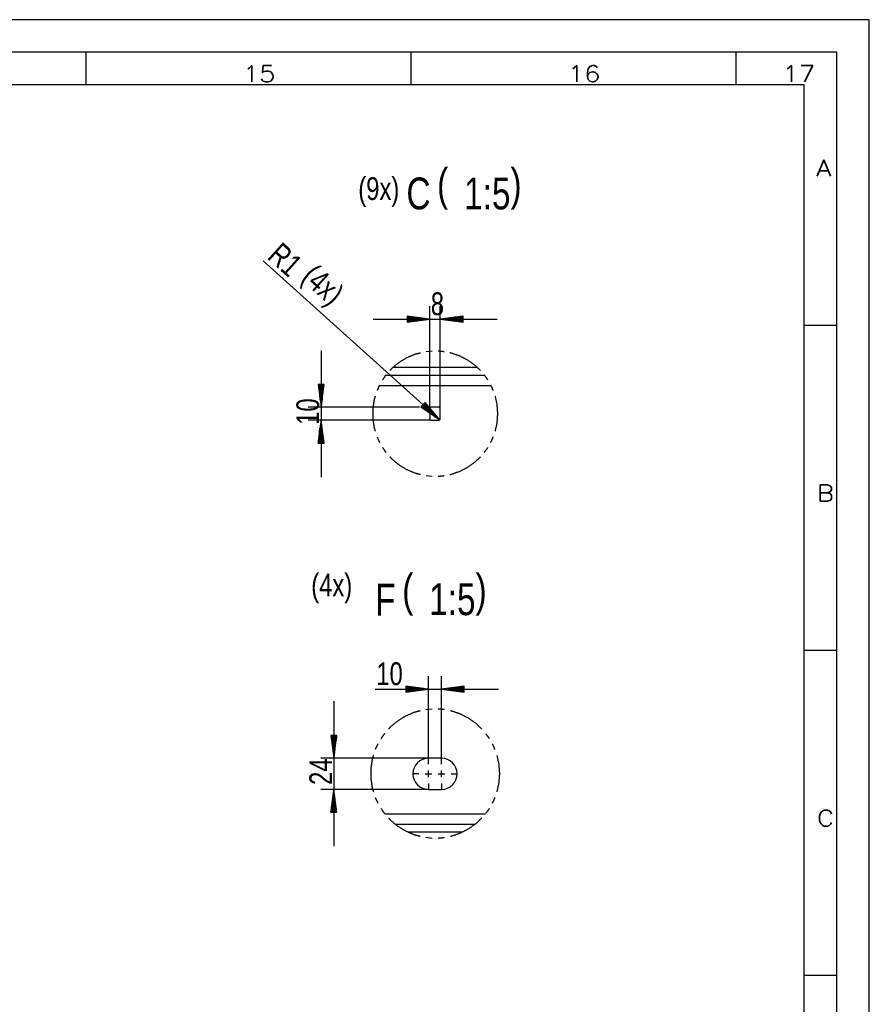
# Model space of a CAD drawing. Header units: millimetres. Extents: x -4 to 841, y -4 to 594.
# Tile 14 of 14: x 710 to 841, y 443 to 594. Entities that reach past the tile are written whole.
import ezdxf

# ---------------------------------------------------------------- set-up
doc = ezdxf.new("R2010")
doc.units = ezdxf.units.MM
doc.layers.add('1', color=7, linetype='Continuous')
doc.styles.add('SEACAD_Arial', font='arial.ttf', dxfattribs={"width": 0.75})
doc.styles.add('SEACAD_simplex_shx', font='simplex.shx', dxfattribs={"width": 0.587})

msp = doc.modelspace()

# ---------------------------------------------------------------- linework, layer by layer
at = {"layer": '1', "color": 7, "linetype": 'Continuous'}
for p, q in [((841, 594), (0, 594)), ((841, 0), (841, 594)), ((836, 589), (5, 589)), ((720.5, 584), (720.5, 589)), ((770.5, 584), (770.5, 589)), ((820.5, 584), (820.5, 589)), ((836, 5), (836, 589)), ((831, 584), (10, 584)), ((831, 10), (831, 584)), ((774.93, 532.44), (747.75, 556.88)), ((773.39, 534.17), (773.39, 549.92)), ((774.99, 534.17), (774.99, 549.92)), ((773.39, 547.92), (769.89, 548.38)), ((769.89, 548.38), (769.89, 547.46)), ((769.89, 548.37), (769.91, 548.37)), ((769.89, 548.37), (769.91, 548.37)), ((769.89, 548.32), (770.3, 548.32)), ((778.49, 548.38), (774.99, 547.92)), ((778.49, 548.32), (778.07, 548.32)), ((778.49, 548.37), (778.46, 548.37)), ((778.49, 548.37), (778.46, 548.37)), ((778.49, 547.46), (778.49, 548.38)), ((764.64, 547.92), (783.74, 547.92)), ((769.89, 548.27), (770.68, 548.27)), ((769.89, 548.22), (771.07, 548.22)), ((769.89, 548.17), (771.46, 548.17)), ((769.89, 548.12), (771.84, 548.12)), ((769.89, 548.07), (772.23, 548.07)), ((769.89, 548.02), (772.61, 548.02)), ((769.89, 547.97), (773, 547.97)), ((769.89, 547.46), (773.39, 547.92)), ((769.89, 547.92), (773.39, 547.92)), ((769.89, 547.92), (773.39, 547.92)), ((769.89, 547.87), (773, 547.87)), ((769.89, 547.82), (772.61, 547.82)), ((769.89, 547.76), (772.23, 547.76)), ((769.89, 547.71), (771.84, 547.71)), ((769.89, 547.66), (771.46, 547.66)), ((769.89, 547.61), (771.07, 547.61)), ((769.89, 547.56), (770.68, 547.56)), ((769.89, 547.51), (770.3, 547.51)), ((769.89, 547.46), (769.91, 547.46)), ((769.89, 547.46), (769.91, 547.46)), ((774.99, 547.92), (778.49, 547.46)), ((778.49, 547.92), (774.99, 547.92)), ((778.49, 547.92), (774.99, 547.92)), ((778.49, 547.97), (775.37, 547.97)), ((778.49, 547.87), (775.37, 547.87)), ((778.49, 548.02), (775.76, 548.02)), ((778.49, 547.82), (775.76, 547.82)), ((778.49, 548.07), (776.14, 548.07)), ((778.49, 547.76), (776.14, 547.76)), ((778.49, 548.12), (776.53, 548.12)), ((778.49, 547.71), (776.53, 547.71)), ((778.49, 548.17), (776.91, 548.17)), ((778.49, 547.66), (776.91, 547.66)), ((778.49, 548.22), (777.3, 548.22)), ((778.49, 547.61), (777.3, 547.61)), ((778.49, 548.27), (777.69, 548.27)), ((778.49, 547.56), (777.69, 547.56)), ((778.49, 547.51), (778.07, 547.51)), ((778.49, 547.46), (778.46, 547.46)), ((778.49, 547.46), (778.46, 547.46)), ((831, 547), (836, 547)), ((756.64, 543.12), (756.64, 523.62)), ((773.74, 543.01), (772.83, 542.91)), ((781.83, 539.27), (766.57, 539.27)), ((780.73, 540.47), (767.67, 540.47)), ((757.1, 537.87), (756.18, 537.87)), ((756.18, 537.87), (756.64, 534.37)), ((756.18, 537.87), (756.18, 537.85)), ((756.18, 537.87), (756.18, 537.85)), ((756.23, 537.87), (756.23, 537.46)), ((756.28, 537.87), (756.28, 537.07)), ((756.33, 537.87), (756.33, 536.69)), ((756.38, 537.87), (756.38, 536.3)), ((756.43, 537.87), (756.43, 535.92)), ((756.48, 537.87), (756.48, 535.53)), ((756.54, 537.87), (756.54, 535.14)), ((756.59, 537.87), (756.59, 534.76)), ((756.64, 534.37), (757.1, 537.87)), ((756.64, 537.87), (756.64, 534.37)), ((756.64, 537.87), (756.64, 534.37)), ((756.69, 537.87), (756.69, 534.76)), ((756.74, 537.87), (756.74, 535.14)), ((756.79, 537.87), (756.79, 535.53)), ((756.84, 537.87), (756.84, 535.92)), ((756.89, 537.87), (756.89, 536.3)), ((756.94, 537.87), (756.94, 536.69)), ((756.99, 537.87), (756.99, 537.07)), ((757.04, 537.87), (757.04, 537.46)), ((757.09, 537.87), (757.09, 537.85)), ((757.09, 537.87), (757.09, 537.85)), ((765.65, 537.8), (765.26, 536.97)), ((782.83, 537.67), (765.57, 537.67)), ((772.64, 535.12), (772.02, 534.44)), ((772.26, 534.7), (774.29, 532.88)), ((772.3, 534.74), (774.61, 532.66)), ((772.33, 534.78), (774.93, 532.44)), ((772.33, 534.78), (774.93, 532.44)), ((772.37, 534.82), (774.68, 532.74)), ((772.4, 534.85), (774.43, 533.03)), ((772.43, 534.89), (774.18, 533.33)), ((772.47, 534.93), (773.92, 533.62)), ((772.5, 534.97), (773.67, 533.92)), ((772.53, 535.01), (773.42, 534.21)), ((772.57, 535.04), (773.16, 534.51)), ((772.6, 535.08), (772.91, 534.81)), ((774.93, 532.44), (772.64, 535.12)), ((772.64, 535.12), (772.66, 535.1)), ((772.64, 535.12), (772.66, 535.1)), ((771.78, 534.37), (754.64, 534.37)), ((772.02, 534.44), (774.93, 532.44)), ((772.03, 534.44), (772.05, 534.42)), ((772.03, 534.44), (772.05, 534.42)), ((772.06, 534.48), (772.37, 534.2)), ((772.09, 534.51), (772.69, 533.98)), ((772.13, 534.55), (773.01, 533.76)), ((772.16, 534.59), (773.33, 533.54)), ((772.2, 534.63), (773.65, 533.32)), ((772.23, 534.67), (773.97, 533.1)), ((773.39, 534.17), (773.39, 532.57)), ((774.79, 534.37), (773.59, 534.37)), ((774.99, 532.57), (774.99, 534.17)), ((773.59, 532.37), (754.64, 532.37)), ((756.64, 532.37), (756.18, 528.87)), ((756.59, 528.87), (756.59, 531.99)), ((757.1, 528.87), (756.64, 532.37)), ((756.64, 528.87), (756.64, 532.37)), ((756.64, 528.87), (756.64, 532.37)), ((756.69, 528.87), (756.69, 531.99)), ((773.59, 532.37), (774.79, 532.37)), ((756.38, 528.87), (756.38, 530.44)), ((756.43, 528.87), (756.43, 530.83)), ((756.48, 528.87), (756.48, 531.22)), ((756.54, 528.87), (756.54, 531.6)), ((756.74, 528.87), (756.74, 531.6)), ((756.79, 528.87), (756.79, 531.22)), ((756.84, 528.87), (756.84, 530.83)), ((756.89, 528.87), (756.89, 530.44)), ((756.18, 528.87), (756.18, 528.9)), ((756.18, 528.87), (756.18, 528.9)), ((756.18, 528.87), (757.1, 528.87)), ((756.23, 528.87), (756.23, 529.29)), ((756.28, 528.87), (756.28, 529.67)), ((756.33, 528.87), (756.33, 530.06)), ((756.94, 528.87), (756.94, 530.06)), ((756.99, 528.87), (756.99, 529.67)), ((757.04, 528.87), (757.04, 529.29)), ((757.09, 528.87), (757.09, 528.9)), ((757.09, 528.87), (757.09, 528.9)), ((765.26, 529.81), (765.65, 528.98)), ((772.83, 523.87), (773.74, 523.77)), ((831, 497), (836, 497)), ((773.18, 480.39), (773.18, 493.01)), ((775.18, 480.39), (775.18, 493.01)), ((764.95, 491.01), (783.93, 491.01)), ((773.18, 491.01), (769.68, 491.47)), ((769.68, 491.47), (769.68, 490.54)), ((769.68, 491.46), (769.7, 491.46)), ((769.68, 491.46), (769.7, 491.46)), ((769.68, 491.41), (770.09, 491.41)), ((769.68, 491.36), (770.47, 491.36)), ((769.68, 491.31), (770.86, 491.31)), ((769.68, 491.26), (771.25, 491.26)), ((769.68, 491.21), (771.63, 491.21)), ((769.68, 491.16), (772.02, 491.16)), ((769.68, 491.11), (772.4, 491.11)), ((769.68, 491.06), (772.79, 491.06)), ((769.68, 490.54), (773.18, 491.01)), ((769.68, 491.01), (773.18, 491.01)), ((769.68, 491.01), (773.18, 491.01)), ((769.68, 490.95), (772.79, 490.95)), ((769.68, 490.9), (772.4, 490.9)), ((769.68, 490.85), (772.02, 490.85)), ((769.68, 490.8), (771.63, 490.8)), ((778.68, 491.47), (775.18, 491.01)), ((775.18, 491.01), (778.68, 490.54)), ((778.68, 491.01), (775.18, 491.01)), ((778.68, 491.01), (775.18, 491.01)), ((778.68, 491.06), (775.56, 491.06)), ((778.68, 490.95), (775.56, 490.95)), ((778.68, 491.11), (775.95, 491.11)), ((778.68, 490.9), (775.95, 490.9)), ((778.68, 491.16), (776.33, 491.16)), ((778.68, 490.85), (776.33, 490.85)), ((778.68, 491.21), (776.72, 491.21)), ((778.68, 490.8), (776.72, 490.8)), ((778.68, 491.26), (777.11, 491.26)), ((778.68, 491.31), (777.49, 491.31)), ((778.68, 491.36), (777.88, 491.36)), ((778.68, 491.41), (778.26, 491.41)), ((778.68, 491.46), (778.65, 491.46)), ((778.68, 491.46), (778.65, 491.46)), ((778.68, 490.54), (778.68, 491.47)), ((769.68, 490.75), (771.25, 490.75)), ((769.68, 490.7), (770.86, 490.7)), ((769.68, 490.65), (770.47, 490.65)), ((769.68, 490.6), (770.09, 490.6)), ((769.68, 490.55), (769.7, 490.55)), ((769.68, 490.55), (769.7, 490.55)), ((778.68, 490.75), (777.11, 490.75)), ((778.68, 490.7), (777.49, 490.7)), ((778.68, 490.65), (777.88, 490.65)), ((778.68, 490.6), (778.26, 490.6)), ((778.68, 490.55), (778.65, 490.55)), ((778.68, 490.55), (778.65, 490.55)), ((758.59, 489.14), (758.59, 466.84)), ((773.73, 487.95), (772.79, 487.85)), ((759.05, 483.89), (758.13, 483.89)), ((758.13, 483.89), (758.59, 480.39)), ((758.13, 483.89), (758.13, 483.86)), ((758.13, 483.89), (758.13, 483.86)), ((758.18, 483.89), (758.18, 483.48)), ((758.23, 483.89), (758.23, 483.09)), ((758.29, 483.89), (758.29, 482.7)), ((758.34, 483.89), (758.34, 482.32)), ((758.39, 483.89), (758.39, 481.93)), ((758.44, 483.89), (758.44, 481.55)), ((758.49, 483.89), (758.49, 481.16)), ((758.54, 483.89), (758.54, 480.78)), ((758.59, 480.39), (759.05, 483.89)), ((758.59, 483.89), (758.59, 480.39)), ((758.59, 483.89), (758.59, 480.39)), ((758.64, 483.89), (758.64, 480.78)), ((758.69, 483.89), (758.69, 481.16)), ((758.74, 483.89), (758.74, 481.55)), ((758.79, 483.89), (758.79, 481.93)), ((758.84, 483.89), (758.84, 482.32)), ((758.89, 483.89), (758.89, 482.7)), ((758.95, 483.89), (758.95, 483.09)), ((759, 483.89), (759, 483.48)), ((759.05, 483.89), (759.05, 483.86)), ((759.05, 483.89), (759.05, 483.86)), ((765.39, 482.58), (764.99, 481.72)), ((773.18, 480.39), (756.59, 480.39)), ((773.18, 479.49), (773.18, 480.39)), ((775.18, 480.39), (773.18, 480.39)), ((775.18, 479.49), (775.18, 480.39)), ((771.68, 477.99), (770.78, 477.99)), ((772.68, 477.99), (773.68, 477.99)), ((773.18, 477.49), (773.18, 478.49)), ((774.68, 477.99), (775.68, 477.99)), ((774.68, 477.99), (775.68, 477.99)), ((775.18, 477.49), (775.18, 478.49)), ((776.68, 477.99), (777.58, 477.99)), ((773.18, 476.49), (773.18, 475.59)), ((775.18, 476.49), (775.18, 475.59)), ((773.18, 475.59), (756.59, 475.59)), ((758.59, 475.59), (758.13, 472.09)), ((758.44, 472.09), (758.44, 474.43)), ((758.49, 472.09), (758.49, 474.82)), ((758.54, 472.09), (758.54, 475.2)), ((759.05, 472.09), (758.59, 475.59)), ((758.59, 472.09), (758.59, 475.59)), ((758.59, 472.09), (758.59, 475.59)), ((758.64, 472.09), (758.64, 475.2)), ((758.69, 472.09), (758.69, 474.82)), ((758.74, 472.09), (758.74, 474.43)), ((764.99, 474.34), (765.39, 473.49)), ((773.18, 475.59), (775.18, 475.59)), ((758.23, 472.09), (758.23, 472.89)), ((758.29, 472.09), (758.29, 473.27)), ((758.34, 472.09), (758.34, 473.66)), ((758.39, 472.09), (758.39, 474.05)), ((758.79, 472.09), (758.79, 474.05)), ((758.84, 472.09), (758.84, 473.66)), ((758.89, 472.09), (758.89, 473.27)), ((758.95, 472.09), (758.95, 472.89)), ((758.13, 472.09), (758.13, 472.12)), ((758.13, 472.09), (758.13, 472.12)), ((758.13, 472.09), (759.05, 472.09)), ((758.18, 472.09), (758.18, 472.5)), ((759, 472.09), (759, 472.5)), ((759.05, 472.09), (759.05, 472.12)), ((759.05, 472.09), (759.05, 472.12)), ((781.93, 471.79), (766.48, 471.79)), ((780.3, 470.19), (768.1, 470.19)), ((778.31, 468.99), (770.09, 468.99)), ((772.79, 468.22), (773.73, 468.11)), ((831, 447), (836, 447))]:
    msp.add_line(p, q, dxfattribs=at)
for centre, radius, start, end in [((773.59, 534.17), 0.2, 90, 180), ((774.79, 534.17), 0.2, 0, 90), ((773.59, 532.57), 0.2, 180, 270), ((774.79, 532.57), 0.2, 270, 0), ((774.79, 532.57), 0.2, 0, 42.3398), ((773.18, 477.99), 2.4, 90, 270), ((775.18, 477.99), 2.4, 270, 90)]:
    msp.add_arc(centre, radius, start, end, dxfattribs=at)
for points, knots in [([(771.94, 542.73), (771.09, 542.51), (769.79, 541.96), (768.59, 541.23), (767.51, 540.33), (767.24, 540.03)], [0, 0, 0.158926, 0.41473, 0.670547, 0.926358, 1, 1]), ([(775.57, 542.91), (775.26, 542.97), (774.66, 542.99)], [0, 0, 0.34887, 1, 1]), ([(781.17, 540.03), (780.37, 540.8), (779.22, 541.62), (777.97, 542.26), (776.64, 542.71), (776.47, 542.75)], [0, 0, 0.201554, 0.457372, 0.713184, 0.968999, 1, 1]), ([(766.63, 539.34), (766.57, 539.28), (766.11, 538.59)], [0, 0, 0.093055, 1, 1]), ([(782.3, 538.6), (782.24, 538.71), (781.76, 539.33)], [0, 0, 0.139599, 1, 1]), ([(783.13, 536.96), (782.93, 537.48), (782.75, 537.8)], [0, 0, 0.604657, 1, 1]), ([(764.98, 536.1), (764.79, 535.49), (764.59, 534.09), (764.59, 532.69), (764.79, 531.29), (764.98, 530.68)], [0, 0, 0.116279, 0.372095, 0.627905, 0.883721, 1, 1]), ([(783.84, 533.39), (783.74, 534.79), (783.45, 536.1)], [0, 0, 0.511624, 1, 1]), ([(783.45, 530.68), (783.74, 531.99), (783.84, 533.39)], [0, 0, 0.488369, 1, 1]), ([(782.75, 528.98), (782.93, 529.3), (783.13, 529.82)], [0, 0, 0.395326, 1, 1]), ([(766.11, 528.19), (766.57, 527.5), (766.63, 527.44)], [0, 0, 0.906945, 1, 1]), ([(781.76, 527.45), (782.24, 528.07), (782.3, 528.18)], [0, 0, 0.86044, 1, 1]), ([(767.24, 526.75), (767.51, 526.45), (768.59, 525.55), (769.79, 524.82), (771.09, 524.27), (771.94, 524.05)], [0, 0, 0.073637, 0.329454, 0.585272, 0.841074, 1, 1]), ([(776.47, 524.03), (776.64, 524.07), (777.97, 524.52), (779.22, 525.16), (780.37, 525.98), (781.17, 526.75)], [0, 0, 0.031, 0.286818, 0.542631, 0.798445, 1, 1]), ([(774.66, 523.79), (775.26, 523.81), (775.57, 523.87)], [0, 0, 0.651129, 1, 1]), ([(775.61, 487.85), (775.29, 487.91), (774.67, 487.93)], [0, 0, 0.348836, 1, 1]), ([(771.87, 487.66), (770.99, 487.44), (769.66, 486.87), (768.42, 486.11), (767.31, 485.19), (767.03, 484.87)], [0, 0, 0.158909, 0.414723, 0.670544, 0.926352, 1, 1]), ([(781.38, 484.88), (780.56, 485.67), (779.38, 486.51), (778.09, 487.18), (776.71, 487.65), (776.54, 487.68)], [0, 0, 0.201555, 0.457359, 0.713175, 0.968996, 1, 1]), ([(766.4, 484.17), (766.34, 484.1), (765.86, 483.39)], [0, 0, 0.093054, 1, 1]), ([(782.55, 483.4), (782.49, 483.51), (781.99, 484.16)], [0, 0, 0.139562, 1, 1]), ([(783.4, 481.72), (783.2, 482.25), (783.02, 482.58)], [0, 0, 0.604661, 1, 1]), ([(764.69, 480.82), (764.5, 480.19), (764.29, 478.76), (764.29, 477.31), (764.5, 475.87), (764.69, 475.24)], [0, 0, 0.11628, 0.372095, 0.627905, 0.88372, 1, 1]), ([(784.14, 478.03), (784.03, 479.48), (783.73, 480.83)], [0, 0, 0.51162, 1, 1]), ([(783.73, 475.23), (784.03, 476.59), (784.14, 478.03)], [0, 0, 0.48838, 1, 1]), ([(783.02, 473.49), (783.2, 473.81), (783.4, 474.35)], [0, 0, 0.395339, 1, 1]), ([(765.86, 472.67), (766.34, 471.96), (766.4, 471.89)], [0, 0, 0.906946, 1, 1]), ([(781.99, 471.91), (782.49, 472.55), (782.55, 472.66)], [0, 0, 0.860438, 1, 1]), ([(767.03, 471.19), (767.31, 470.88), (768.42, 469.95), (769.66, 469.2), (770.99, 468.63), (771.87, 468.4)], [0, 0, 0.073648, 0.329456, 0.585277, 0.841091, 1, 1]), ([(776.54, 468.39), (776.71, 468.42), (778.09, 468.89), (779.38, 469.55), (780.56, 470.39), (781.38, 471.19)], [0, 0, 0.031004, 0.286825, 0.542641, 0.798445, 1, 1]), ([(774.67, 468.13), (775.29, 468.16), (775.61, 468.22)], [0, 0, 0.651164, 1, 1])]:
    msp.add_open_spline(points, degree=1, knots=knots, dxfattribs=at)

# ---------------------------------------------------------------- texts
at = {"layer": '1', "attachment_point": 7}
for s, insert, char_height, width, style in [('{\\fsimplex|b0||i0||c0|p34;\\C7;\\H2.5;\\W1.179;15}', (744.6, 584.43), 2.5, 6.7361, 'SEACAD_simplex_shx'), ('{\\fsimplex|b0||i0||c0|p34;\\C7;\\H2.5;\\W1.179;16}', (794.6, 584.43), 2.5, 6.7361, 'SEACAD_simplex_shx'), ('{\\fsimplex|b0||i0||c0|p34;\\C7;\\H2.5;\\W1.179;17}', (827.62, 584.43), 2.5, 6.7361, 'SEACAD_simplex_shx'), ('{\\fsimplex|b0||i0||c0|p34;\\C7;\\H2.5;\\W1.216;A}', (832.83, 569.93), 2.5, 5.0232, 'SEACAD_simplex_shx'), ('{\\fArial|b0||i0||c0|p34;\\C7;\\H4.9;\\W0.75;C}', (769.78, 564.75), 4.9, 3.6217, 'SEACAD_Arial'), ('{\\fArial|b0||i0||c0|p34;\\C7;\\H4.9;\\W0.75;(}', (774.5, 564.75), 4.9, 1.7044, 'SEACAD_Arial'), ('{\\fArial|b0||i0||c0|p34;\\C7;\\H4.900001;\\W0.75;1:5}', (778.66, 564.75), 4.9, 6.9239, 'SEACAD_Arial'), ('{\\fArial|b0||i0||c0|p34;\\C7;\\H4.9;\\W0.75;)}', (785.79, 564.75), 4.9, 1.7044, 'SEACAD_Arial'), ('{\\fArial|b0||i0||c0|p34;\\C7;\\H3.5;\\W0.75;(9x) }', (762.37, 565.21), 3.5, 7.2283, 'SEACAD_Arial'), ('{\\fArial|b0||i0||c0|p34;\\C7;\\H3.5;\\W0.75;8}', (773.53, 548.5), 3.5, 1.9783, 'SEACAD_Arial'), ('{\\fsimplex|b0||i0||c0|p34;\\C7;\\H2.5;\\W1.148;B}', (832.97, 519.92), 2.5, 5.3066, 'SEACAD_simplex_shx'), ('{\\fArial|b0||i0||c0|p34;\\C7;\\H3.5;\\W0.75;(4x)}', (755.13, 504.22), 3.5, 6.2391, 'SEACAD_Arial'), ('{\\fArial|b0||i0||c0|p34;\\C7;\\H4.9;\\W0.75;(}', (769.13, 502.33), 4.9, 1.7044, 'SEACAD_Arial'), ('{\\fArial|b0||i0||c0|p34;\\C7;\\H4.9;\\W0.75;)}', (780.42, 502.33), 4.9, 1.7044, 'SEACAD_Arial'), ('{\\fArial|b0||i0||c0|p34;\\C7;\\H4.9;\\W0.75;F}', (764.97, 502.33), 4.9, 3.0891, 'SEACAD_Arial'), ('{\\fArial|b0||i0||c0|p34;\\C7;\\H4.900001;\\W0.75;1:5}', (773.28, 502.33), 4.9, 6.9239, 'SEACAD_Arial'), ('{\\fArial|b0||i0||c0|p34;\\C7;\\H3.5;\\W0.75;10}', (765.14, 491.59), 3.5, 3.9565, 'SEACAD_Arial'), ('{\\fsimplex|b0||i0||c0|p34;\\C7;\\H2.5;\\W1.148;C}', (832.97, 469.92), 2.5, 5.3066, 'SEACAD_simplex_shx')]:
    msp.add_mtext(s, dxfattribs=dict(at, insert=insert, char_height=char_height, width=width, style=style))
at = {"layer": '1', "char_height": 3.5, "attachment_point": 7, "style": 'SEACAD_Arial'}
for s, insert, width, rotation in [('{\\fArial|b0||i0||c0|p34;\\C7;\\H3.5;\\W0.75;R}', (748.22, 557.35), 2.587, 318.0504), ('{\\fArial|b0||i0||c0|p34;\\C7;\\H3.5;\\W0.75;1}', (750.19, 555.58), 1.9783, 318.0504), ('{\\fArial|b0||i0||c0|p34;\\C7;\\H3.5;\\W0.75;(4x)}', (752.74, 553.28), 6.2391, 318.0504), ('{\\fArial|b0||i0||c0|p34;\\C7;\\H3.5;\\W0.75;10}', (756.4, 531.67), 3.9565, 90), ('{\\fArial|b0||i0||c0|p34;\\C7;\\H3.5;\\W0.75;24}', (758.35, 476.28), 3.9565, 90)]:
    msp.add_mtext(s, dxfattribs=dict(at, insert=insert, width=width, rotation=rotation))

doc.saveas('drawing.dxf')
